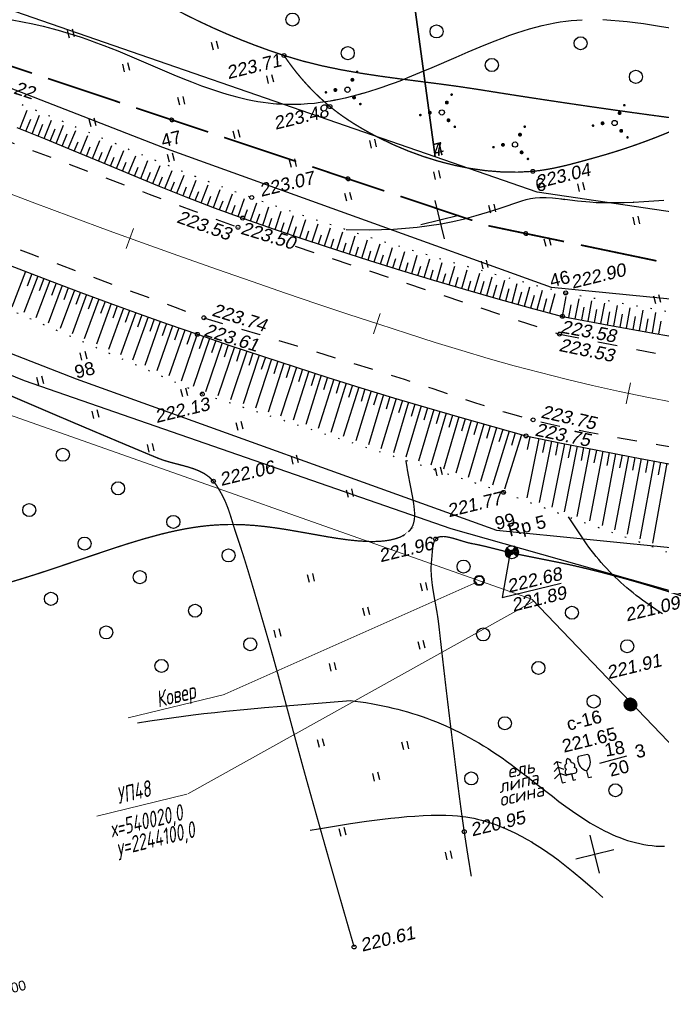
# Model space of a CAD drawing. Header units: millimetres. Extents: x -10 to 1169, y 1 to 1686.
# Tile 59 of 224: x 260 to 310, y 775 to 850. Entities that reach past the tile are written whole.
import ezdxf
from ezdxf.enums import TextEntityAlignment as Align
from ezdxf.lldxf.tags import DXFTag

# ---------------------------------------------------------------- set-up
doc = ezdxf.new("R2010")
doc.units = ezdxf.units.MM
for name, pattern in [('ADOT1', [1, 0, -1]), ('AHIDDEN1', [2, 0.5, -1.5]), ('AHIDDEN2', [3, 1.5, -1.5]), ('CONTI', [0]), ('PHANTOM2', [1.25, 0.625, -0.125, 0.125, -0.125, 0.125, -0.125])]:
    doc.linetypes.add(name, pattern=pattern)
for name, color, linetype in [('CONTURS', 7, 'Continuous'), ('COORDS', 7, 'Continuous'), ('GPR_PICK', 7, 'Continuous'), ('IZOLINES', 32, 'Continuous'), ('PDIGIT', 170, 'Continuous'), ('PICKETS', 7, 'Continuous'), ('ОБЪЕКТЫ_АВТОДОРОГ', 7, 'Continuous'), ('ПИКЕТЫ2', 4, 'Continuous'), ('УЧАСТКИ', 7, 'Continuous')]:
    doc.layers.add(name, color=color, linetype=linetype)
doc.layers.add('СВЯЗЬ', color=170, linetype='Связь', lineweight=30)
doc.styles.add('GPR', font='isocpeui.ttf', dxfattribs={"width": 0.8})
doc.styles.add('ITALICC', font='isocpeui.ttf', dxfattribs={"height": 2})
doc.styles.get("Standard").update_dxf_attribs({"font": 'arial.ttf'})
tags = doc.linetypes.add('газ', pattern='A,42.7,-5.08,["Г",Standard,S=2.54,R=0,X=-2.54,Y=-1.27],-3.81', length=51.59).pattern_tags.tags
tags[6] = DXFTag(74, 10)
doc.linetypes.add('Связь', pattern='A,12.5,[130,ltypeshp.shx,S=1,R=-30,X=0,Y=0.9],1,[130,ltypeshp.shx,S=1,R=-30,X=0,Y=0.9],1,[130,ltypeshp.shx,S=1,R=-30,X=0,Y=0.9],4.5', length=19)

# ---------------------------------------------------------------- blocks, each defined once
blk = doc.blocks.new('401')
at = {"layer": 'CONTURS'}
for p, q in [((0, 0), (0, 1.2)), ((0.8, 0), (0.8, 1.2))]:
    blk.add_line(p, q, dxfattribs=at)
blk = doc.blocks.new('372')
at = {"layer": 'CONTURS'}
blk.add_circle((0, 0), 1, dxfattribs=at)
blk = doc.blocks.new('390_2')
at = {"layer": 'CONTURS', "color": 7}
for p, q in [((0.7, 3.47), (-0.69, 3.47)), ((0, 1.06), (0, 0.03)), ((0.02, 0), (0.58, 0))]:
    blk.add_line(p, q, dxfattribs=at)
at = {"layer": 'CONTURS', "color": 7, "linetype": 'Continuous'}
for centre, radius, start, end in [((1.01, 2.72), 1.95, 167.2459, 239.376), ((-19.94, 7.46), 19.52, 347.2459, 347.6983), ((-0.65, 3.26), 0.22, 101.9408, 167.6983), ((-0.69, 3.45), 0.0195, 90, 101.9408), ((-1.01, 2.72), 1.95, 300.624, 12.7541), ((0.65, 3.26), 0.22, 12.3017, 76.9673), ((19.94, 7.46), 19.52, 192.3017, 192.7541)]:
    blk.add_arc(centre, radius, start, end, dxfattribs=at)
blk = doc.blocks.new('390_5')
at = {"layer": 'CONTURS', "color": 7}
for p, q in [((0, 3.4), (-0.57, 3.03)), ((0, 3.4), (0, 0.01)), ((0, 3.4), (0.58, 3.03)), ((-0.96, 0.88), (0, 1.51)), ((0, 2.48), (-0.76, 2)), ((0, 2.48), (0.77, 2)), ((0.97, 0.88), (0, 1.51)), ((0, 0), (0.53, 0))]:
    blk.add_line(p, q, dxfattribs=at)
blk = doc.blocks.new('390_1')
at = {"layer": 'CONTURS', "color": 7, "linetype": 'Continuous'}
for p, q in [((0, 1.03), (-0.66, 1.03)), ((-0.66, 1.03), (0.68, 1.03)), ((0, 1.04), (0, 0)), ((0, 0.14), (0, 0.05)), ((0, 0), (0.46, 0))]:
    blk.add_line(p, q, dxfattribs=at)
for centre, radius, start, end in [((0.37, 2.82), 0.744, 122.6629, 191.2648), ((-0.45, 2.73), 0.84, 356.2843, 58.6387), ((-0.43, 1.43), 0.462, 108.4074, 238.247), ((-0.31, 2.23), 0.441, 96.8197, 232.0945), ((0.31, 2.19), 0.488, 314.0906, 80.0532), ((0.47, 1.42), 0.461, 298.1545, 66.8696)]:
    blk.add_arc(centre, radius, start, end, dxfattribs=at)
blk = doc.blocks.new('395_2')
at = {"layer": 'CONTURS', "color": 7, "linetype": 'Continuous'}
for points, const_width in [([(0.95, 1.3, 1), (1.25, 1.3, 1)], 0.3), ([(2, 2.3, 1), (2.2, 2.3, 1)], 0.2), ([(-3.4, 0.4, 1), (-3.2, 0.4, 1)], 0.2), ([(-1.95, 0.4, 1), (-1.65, 0.4, 1)], 0.3), ([(0.55, -1.4, 1), (0.85, -1.4, 1)], 0.3), ([(1.3, -2.6, 1), (1.5, -2.6, 1)], 0.2)]:
    blk.add_lwpolyline(points, format="xyb", close=True, dxfattribs=dict(at, const_width=const_width))
blk.add_circle((0, 0), 0.4, dxfattribs=at)
blk = doc.blocks.new('11')
at = {"layer": 'CONTURS', "color": 7, "linetype": 'Continuous'}
for p, q in [((-0.62, 0.73), (0.66, -0.75)), ((-0.6, -0.73), (0.64, 0.78))]:
    blk.add_line(p, q, dxfattribs=at)
blk.add_circle((0.02, 0), 1, dxfattribs=at)
for points in [[(-0.98, -0.04), (-0.02, -0.06), (-0.02, 0), (-0.64, 0.75)], [(-0.02, 0), (-0.64, 0.75), (-0.98, -0.01), (-0.07, 0.03)], [(-0.98, -0.01), (-0.07, 0.03), (-0.64, 0.7), (-0.84, 0.48)], [(-0.64, 0.7), (-0.84, 0.48), (-0.95, 0.21), (-0.97, 0.03)], [(-0.95, 0.21), (-0.97, 0.03), (-0.82, 0.4), (-0.87, 0.43)], [(-0.95, 0.07), (-0.97, -0.12), (-0.77, -0.07), (-0.82, 0.12)], [(-0.95, -0.12), (-0.75, -0.54), (-0.95, 0.07), (-0.97, -0.12)], [(-0.82, -0.03), (-0.86, -0.03), (-0.93, 0.15), (-0.78, 0.58)], [(-0.93, 0.15), (-0.78, 0.58), (-0.05, 0.03), (0.05, 0)], [(-0.91, 0.31), (-0.93, 0.25), (-0.91, 0.07), (-0.84, 0.46)], [(-0.82, 0.4), (-0.87, 0.43), (-0.91, 0.31), (-0.93, 0.25)], [(-0.91, 0.07), (-0.84, 0.46), (-0.75, 0.31), (-0.84, 0.19)], [(-0.77, -0.07), (-0.82, 0.12), (-0.82, -0.03), (-0.86, -0.03)], [(-0.75, 0.31), (-0.84, 0.19), (-0.8, 0.43), (-0.82, 0.4)], [(-0.8, 0.43), (-0.82, 0.4), (-0.62, 0.7), (-0.15, 0.07)], [(-0.71, 0.64), (-0.73, 0.63), (-0.73, 0.6), (-0.75, 0.58)], [(-0.67, 0.69), (-0.69, 0.69), (-0.71, 0.64), (-0.73, 0.63)], [(-0.62, 0.7), (-0.15, 0.07), (-0.67, 0.69), (-0.69, 0.69)], [(-0.05, 0.03), (0.05, 0), (0.66, -0.73), (0.66, 0.76)], [(0.71, -0.63), (0.04, 0), (0.62, 0.75), (0.02, 0.04)], [(0.62, 0.75), (0.02, 0.04), (0.67, -0.73), (0.78, -0.57)], [(0.66, -0.73), (0.66, 0.76), (1, 0.19), (0.97, -0.3)], [(0.82, -0.54), (0.67, -0.67), (0.89, -0.16), (0.69, 0.7)], [(0.91, 0.34), (0.97, 0.31), (0.69, 0.72), (0.98, -0.22)], [(0.69, 0.72), (0.98, -0.22), (1.02, -0.01), (1, 0.03)], [(0.89, -0.16), (0.69, 0.7), (0.97, 0.19), (1, 0.21)], [(1, 0.19), (0.97, -0.3), (0.69, -0.67), (0.89, -0.12)], [(0.98, 0.15), (0.97, 0.1), (0.84, 0.6), (0.75, 0.66)], [(0.84, 0.6), (0.75, 0.66), (0.91, 0.34), (0.97, 0.31)], [(1.02, -0.01), (1, 0.03), (0.98, -0.1), (0.84, -0.4)], [(0.97, 0.19), (1, 0.21), (0.98, 0.15), (0.97, 0.1)], [(-0.64, -0.73), (-0.02, 0), (-0.98, -0.04), (-0.02, -0.06)], [(-0.98, -0.15), (-0.93, -0.31), (-0.95, -0.12), (-0.75, -0.54)], [(-0.66, -0.72), (-0.8, -0.55), (-0.98, -0.15), (-0.93, -0.31)], [(0.78, -0.6), (0.77, -0.61), (0.71, -0.63), (0.04, 0)], [(0.95, -0.36), (0.84, -0.48), (0.82, -0.54), (0.67, -0.67)], [(0.67, -0.73), (0.78, -0.57), (0.82, -0.57), (0.84, -0.48)], [(0.69, -0.67), (0.89, -0.12), (0.95, -0.36), (0.84, -0.48)], [(0.95, -0.31), (0.91, -0.33), (0.73, -0.63), (0.77, -0.58)], [(0.73, -0.63), (0.77, -0.58), (0.78, -0.6), (0.77, -0.61)], [(0.82, -0.57), (0.84, -0.48), (0.97, -0.25), (0.95, -0.3)], [(0.98, -0.1), (0.84, -0.4), (0.87, -0.42), (0.89, -0.42)], [(0.87, -0.42), (0.89, -0.42), (0.91, -0.37), (0.95, -0.34)], [(0.91, -0.37), (0.95, -0.34), (0.95, -0.31), (0.91, -0.33)]]:
    blk.add_solid(points, dxfattribs=at)
blk = doc.blocks.new('133')
at = {"layer": 'CONTURS', "color": 7, "linetype": 'Continuous', "const_width": 0.2}
for points in [[(-11, 0), (-2, 0)], [(0, 0), (9, 0)]]:
    blk.add_lwpolyline(points, dxfattribs=at)
at = {"layer": 'CONTURS', "color": 7, "linetype": 'Continuous', "const_width": 0.5}
blk.add_lwpolyline([(-6.79, 0, 1), (-6.29, 0, 1)], format="xyb", close=True, dxfattribs=at)
blk = doc.blocks.new('пкк')
at = {"layer": 'ОБЪЕКТЫ_АВТОДОРОГ', "lineweight": 15, "ltscale": 200}
blk.add_line((-0.011, -0.822), (-0.008, 0.805), dxfattribs=at)

msp = doc.modelspace()

# ---------------------------------------------------------------- hatches: boundary and pattern name
at = {"layer": 'ПИКЕТЫ2'}
h = msp.add_hatch(dxfattribs=at)
h.set_pattern_fill('ANSI31', color=0, scale=0.01, angle=13.7331178, style=0)
h.set_pattern_definition([(58.7331178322, (-2048892.992187, -1063105.357965), (-0.02713859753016, 0.01647904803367), [])])
h.paths.add_polyline_path([(307.66349, 797.96576, 1), (306.69207, 797.72836, 1)])

# ---------------------------------------------------------------- linework, layer by layer
at = {"linetype": 'Continuous', "lineweight": 40}
msp.add_circle((295.58927, 807.34248), 0.36213, dxfattribs=at)
at = {"layer": 'CONTURS', "lineweight": -2}
for p, q in [((260.41848, 841.92143), (260.98295, 843.34915)), ((261.34646, 841.54881), (261.9127, 842.96523)), ((260.88247, 841.73512), (261.2519, 842.66438)), ((261.81046, 841.3625), (262.18308, 842.29049)), ((262.27445, 841.1762), (262.84137, 842.58176)), ((263.19953, 840.79642), (263.76939, 842.19357)), ((262.73699, 840.98631), (263.11285, 841.91299)), ((263.66193, 840.60621), (264.04072, 841.53169)), ((264.12434, 840.41599), (264.69492, 841.80525)), ((265.04823, 840.03334), (265.6197, 841.41625)), ((264.58628, 840.22466), (264.8718, 840.91771)), ((265.97148, 839.64913), (266.54243, 841.02712)), ((266.89475, 839.26498), (267.46423, 840.63878)), ((265.50985, 839.84123), (265.79546, 840.53146)), ((266.43311, 839.45705), (266.71822, 840.145)), ((267.81809, 838.881), (268.38587, 840.25229)), ((268.74143, 838.49702), (269.30647, 839.86623)), ((267.35642, 839.07299), (267.64073, 839.75926)), ((268.27976, 838.68901), (268.56297, 839.37413)), ((269.6664, 838.11698), (270.22711, 839.48557)), ((270.59149, 837.73724), (271.14761, 839.10586)), ((269.20391, 838.307), (269.48535, 838.99145)), ((270.12895, 837.92711), (270.40815, 838.61141)), ((271.51861, 837.36247), (272.06758, 838.73183)), ((272.44706, 836.99101), (272.98973, 838.36186)), ((271.05505, 837.54985), (271.33132, 838.23435)), ((271.98284, 837.17674), (272.25575, 837.86179)), ((273.37685, 836.62293), (273.9103, 837.99519)), ((274.31016, 836.26384), (274.83722, 837.63779)), ((272.91196, 836.80697), (273.18099, 837.49275)), ((273.8435, 836.44338), (274.10863, 837.12994)), ((275.24346, 835.90475), (275.76346, 837.28066)), ((276.18263, 835.56131), (276.69075, 836.9387)), ((274.77681, 836.08429), (275.03858, 836.77176)), ((275.71305, 835.73303), (275.97008, 836.42135)), ((276.65238, 835.39003), (276.90427, 836.07926)), ((277.12213, 835.21875), (277.62155, 836.59828)), ((278.06465, 834.88461), (278.55321, 836.26521)), ((277.59339, 835.05168), (277.84038, 835.74171)), ((278.53682, 834.72011), (278.77937, 835.4108)), ((279.00898, 834.55561), (279.49063, 835.93774)), ((279.95349, 834.2271), (280.42811, 835.61026)), ((279.48124, 834.39136), (279.7203, 835.08268)), ((280.42699, 834.06651), (280.66325, 834.75838)), ((280.9005, 833.90591), (281.37091, 835.29023)), ((281.84752, 833.58472), (282.31421, 834.97034)), ((282.79586, 833.26747), (283.25734, 834.65476)), ((281.37401, 833.74532), (281.60828, 834.4378)), ((282.32169, 833.4261), (282.55373, 834.11932)), ((283.27067, 833.11079), (283.5006, 833.80494)), ((283.74549, 832.95411), (284.20373, 834.34341)), ((284.69512, 832.64075), (285.15003, 834.0321)), ((284.22031, 832.79743), (284.44859, 833.49259)), ((285.17115, 832.48777), (285.39733, 833.18425)), ((285.64717, 832.33478), (286.09701, 833.72935)), ((286.59935, 832.02927), (287.0453, 833.42694)), ((287.5525, 831.72676), (287.99353, 833.12829)), ((286.12326, 832.18203), (286.34721, 832.88009)), ((287.07593, 831.87802), (287.29767, 832.57782)), ((288.50718, 831.42911), (288.94525, 832.83431)), ((289.46185, 831.13146), (289.89696, 832.54033)), ((288.02984, 831.57794), (288.24962, 832.27962)), ((288.98451, 831.28029), (289.20281, 831.98381)), ((289.94019, 830.98588), (290.15661, 831.69164)), ((290.41852, 830.84029), (290.8491, 832.25446)), ((291.37562, 830.55052), (291.80268, 831.96939)), ((292.33333, 830.2628), (292.756, 831.68761)), ((260.85313, 830.99609), (259.80621, 828.25686)), ((261.32031, 830.81794), (260.9641, 829.88353)), ((290.89707, 830.6954), (291.11148, 831.40366)), ((291.85448, 830.40666), (292.06691, 831.11758)), ((292.81306, 830.12186), (293.02375, 830.83559)), ((293.29278, 829.98092), (293.71289, 831.41101)), ((294.25224, 829.69905), (294.66976, 831.13442)), ((295.21329, 829.42268), (295.62675, 830.86544)), ((261.7875, 830.63979), (260.72816, 827.85386)), ((262.72187, 830.28349), (261.65056, 827.45067)), ((262.25468, 830.46164), (261.90012, 829.52661)), ((263.18976, 830.10719), (262.83707, 829.17145)), ((293.77251, 829.83999), (293.98192, 830.55635)), ((294.73276, 829.56087), (294.94051, 830.2804)), ((295.69416, 829.2857), (295.96812, 830.24744)), ((296.17503, 829.14871), (296.58534, 830.59776)), ((297.13706, 828.87579), (297.54347, 830.33285)), ((298.10102, 828.60974), (298.50532, 830.07366)), ((263.65765, 829.93089), (262.57424, 827.04691)), ((264.5937, 829.57903), (263.49803, 826.6431)), ((264.12567, 829.75496), (263.77503, 828.81845)), ((265.06215, 829.40425), (264.71369, 828.46693)), ((296.65604, 829.01225), (296.9266, 829.97496)), ((297.61904, 828.74277), (297.88648, 829.70634)), ((298.583, 828.47672), (298.84803, 829.44096)), ((299.06498, 828.34369), (299.46729, 829.81443)), ((300.03017, 828.08214), (300.42936, 829.5622)), ((300.99628, 827.82401), (301.39375, 829.31167)), ((265.53061, 829.22948), (264.42298, 826.23878)), ((266.46851, 828.88257), (265.34775, 825.83454)), ((265.99956, 829.05602), (265.65337, 828.11786)), ((267.40662, 828.53621), (266.27348, 825.42987)), ((266.93756, 828.70939), (266.59367, 827.77038)), ((299.54758, 828.21292), (299.8097, 829.17795)), ((300.51323, 827.95307), (300.77249, 828.91888)), ((301.96218, 827.56594), (302.24973, 829.09667)), ((302.94499, 827.38132), (303.23265, 828.9185)), ((303.9278, 827.1967), (304.21556, 828.74033)), ((304.91061, 827.01208), (305.19741, 828.56235)), ((268.34653, 828.1948), (267.19854, 825.0255)), ((267.87657, 828.36551), (267.53495, 827.42567)), ((269.28645, 827.8534), (268.12407, 824.62091)), ((268.81649, 828.0241), (268.47703, 827.08348)), ((302.45359, 827.47363), (302.63787, 828.45651)), ((303.4364, 827.28901), (303.62, 828.27201)), ((304.41921, 827.10439), (304.60179, 828.08758)), ((305.40229, 826.92123), (305.58285, 827.9048)), ((305.89397, 826.83039), (306.17711, 828.38476)), ((306.87817, 826.65335), (307.15852, 828.20687)), ((307.86238, 826.47631), (308.14037, 828.02889)), ((308.84658, 826.29927), (309.12159, 827.85103)), ((270.22796, 827.51641), (269.05132, 824.21557)), ((269.7572, 827.6849), (269.42014, 826.74342)), ((271.17004, 827.18104), (269.97836, 823.81033)), ((270.699, 827.34873), (270.36447, 826.40634)), ((271.64151, 827.01456), (271.30955, 826.07127)), ((306.38607, 826.74187), (306.56447, 827.72583)), ((307.37027, 826.56483), (307.54719, 827.54906)), ((308.35448, 826.38779), (308.52986, 827.3723)), ((309.3392, 826.21371), (309.51221, 827.19863)), ((272.11298, 826.84807), (270.90661, 823.40454)), ((273.05739, 826.51929), (271.83379, 822.99923)), ((272.58518, 826.68368), (272.25571, 825.73952)), ((273.52959, 826.3549), (273.2024, 825.40994)), ((274.00179, 826.19051), (272.76126, 822.5938)), ((274.94842, 825.86817), (273.69043, 822.18761)), ((274.47511, 826.02934), (274.15038, 825.08354)), ((275.89505, 825.54586), (274.62416, 821.79704)), ((275.42173, 825.70702), (275.0995, 824.76035)), ((276.84242, 825.22572), (275.58502, 821.48379)), ((276.36874, 825.38579), (276.04894, 824.4383)), ((277.79107, 824.90938), (276.54438, 821.17103)), ((277.31674, 825.06755), (276.9993, 824.11927)), ((278.26539, 824.75121), (277.95012, 823.80221)), ((278.73971, 824.59304), (277.50377, 820.85825)), ((279.68981, 824.28109), (278.46458, 820.54501)), ((279.21476, 824.43707), (278.90187, 823.48728)), ((280.16512, 824.12592), (279.85468, 823.17533)), ((280.64044, 823.97075), (279.42456, 820.23204)), ((281.59126, 823.661), (280.38524, 819.91884)), ((281.11585, 823.81587), (280.80784, 822.86449)), ((282.54382, 823.35666), (281.34434, 819.60615)), ((282.06754, 823.50883), (281.76186, 822.5567)), ((283.49638, 823.05232), (282.30326, 819.29352)), ((283.0201, 823.20449), (282.71652, 822.25169)), ((284.44984, 822.75079), (283.26337, 818.9805)), ((283.97311, 822.90156), (283.67175, 821.94805)), ((284.92707, 822.60163), (284.62792, 821.64742)), ((285.4043, 822.45247), (284.22225, 818.66788)), ((286.35877, 822.15414), (285.18127, 818.35521)), ((285.88154, 822.3033), (285.58444, 821.34846)), ((287.31479, 821.86083), (286.14178, 818.04206)), ((286.83678, 822.00749), (286.54194, 821.05194)), ((288.27111, 821.56854), (287.10141, 817.72919)), ((287.79295, 821.71469), (287.50042, 820.75843)), ((289.22781, 821.27744), (288.06162, 817.41613)), ((288.74946, 821.42299), (288.45919, 820.46604)), ((290.18596, 820.99117), (289.01993, 817.10369)), ((289.70688, 821.13431), (289.41868, 820.17674)), ((291.14411, 820.70491), (289.97755, 816.79147)), ((290.66503, 820.84804), (290.37855, 819.88996)), ((292.10327, 820.42205), (290.93558, 816.47913)), ((291.62369, 820.56348), (291.33888, 819.6049)), ((292.58324, 820.28194), (292.29982, 819.32295)), ((293.06321, 820.14184), (291.89107, 816.16761)), ((294.02314, 819.86162), (292.84474, 815.85669)), ((293.54317, 820.00173), (293.2606, 819.04248)), ((294.9847, 819.58701), (293.79699, 815.54624)), ((294.50392, 819.72431), (294.22178, 818.76494)), ((295.94638, 819.31284), (294.74379, 815.23757)), ((295.46554, 819.44993), (295.18302, 818.49067)), ((296.90857, 819.04044), (295.68438, 814.93094)), ((296.42747, 819.17664), (296.14321, 818.2179)), ((297.87195, 818.77233), (296.61265, 814.62834)), ((297.39026, 818.90639), (297.10212, 817.9488)), ((298.83534, 818.50422), (297.52468, 814.33104)), ((298.35365, 818.63828), (298.05843, 817.68285)), ((300.14721, 818.21144), (299.22996, 813.67493)), ((299.46167, 818.3483), (299.26242, 817.36835)), ((301.12693, 818.01109), (300.18726, 813.31366)), ((300.63707, 818.11126), (300.43992, 817.13089)), ((302.10693, 817.81209), (301.14531, 812.95603)), ((301.61693, 817.91159), (301.42174, 816.93082)), ((303.08796, 817.6182), (302.10383, 812.60216)), ((302.59744, 817.71514), (302.40407, 816.73402)), ((304.06898, 817.42431), (303.06421, 812.25151)), ((303.57847, 817.52125), (303.38688, 816.53978)), ((305.05054, 817.23314), (304.02806, 811.90351)), ((304.55976, 817.32872), (304.37023, 816.34685)), ((306.03282, 817.04572), (304.99178, 811.55948)), ((305.54168, 817.13943), (305.35427, 816.15714)), ((307.0151, 816.8583), (305.95711, 811.21879)), ((306.52396, 816.95201), (306.33856, 815.96935)), ((307.99815, 816.67497), (306.92598, 810.88077)), ((307.50662, 816.76664), (307.32347, 815.78355)), ((308.98164, 816.49404), (307.89384, 810.54272)), ((308.4899, 816.58451), (308.30903, 815.601)), ((309.96514, 816.31311), (308.86083, 810.19333)), ((309.47339, 816.40358), (309.29471, 815.41967))]:
    msp.add_line(p, q, dxfattribs=at)
at = {"layer": 'CONTURS', "color": 1, "linetype": 'газ', "lineweight": 15}
for p, q in [((251.41327, 822.92987), (299.66521, 805.88132)), ((299.65409, 805.88843), (314.56534, 790.28247))]:
    msp.add_line(p, q, dxfattribs=at)
at = {"layer": 'CONTURS', "color": 0, "linetype": 'CONTI', "lineweight": 15}
for p, q in [((276.10228, 798.64126), (295.41347, 807.2034)), ((273.28784, 791.00829), (299.72204, 805.73493)), ((268.71073, 796.81282), (276.07661, 798.61294)), ((266.30491, 789.29025), (273.20806, 790.97729))]:
    msp.add_line(p, q, dxfattribs=at)
at = {"layer": 'CONTURS', "linetype": 'AHIDDEN1', "const_width": 0.1, "flags": 128}
for points in [[(269.97329, 852.37812), (271.00571, 851.78333), (272.04575, 851.21319), (273.0934, 850.66768), (274.14865, 850.14681), (275.21152, 849.65059), (276.282, 849.179), (277.36009, 848.73205), (278.44579, 848.30975), (279.5391, 847.91208), (280.64002, 847.53906), (282.07575, 847.11115), (283.53252, 846.74998), (285.00673, 846.44448), (286.49479, 846.18361), (287.99309, 845.95631), (289.49805, 845.75154), (291.00606, 845.55823), (292.51352, 845.36534), (294.01685, 845.16181), (295.51244, 844.93659), (297.16407, 844.67351), (298.81651, 844.41546), (300.46976, 844.16244), (302.12381, 843.91446), (303.77866, 843.6715), (305.43432, 843.43358), (307.09079, 843.20069), (308.74806, 842.97283), (310.40613, 842.75), (312.06502, 842.53221)], [(312.06502, 842.53221), (311.3298, 842.19458), (310.59074, 841.86998), (309.84784, 841.55841), (309.10111, 841.25987), (308.35053, 840.97436), (307.59612, 840.70188), (306.83787, 840.44243), (306.07578, 840.19601), (305.30985, 839.96261), (304.54008, 839.74225), (304.06139, 839.60912), (303.58021, 839.47576), (303.097, 839.3444), (302.61217, 839.21728), (302.12615, 839.09664), (301.6394, 838.98471), (301.15232, 838.88372), (300.66536, 838.79591), (300.17895, 838.72352), (299.69352, 838.66877), (298.51044, 838.60309), (297.31078, 838.62134), (296.10156, 838.71873), (294.88983, 838.89044), (293.68264, 839.13167), (292.48701, 839.43761), (291.31, 839.80346), (290.15864, 840.22442), (289.03997, 840.69566), (287.96104, 841.21239), (287.56448, 841.41789), (287.16841, 841.63095), (286.77404, 841.85175), (286.38254, 842.08047), (285.99512, 842.31729), (285.61297, 842.56238), (285.23728, 842.81594), (284.86924, 843.07813), (284.51004, 843.34913), (284.16089, 843.62914), (283.76424, 843.96745), (283.37749, 844.31746), (283.00065, 844.67919), (282.63371, 845.05262), (282.27667, 845.43776), (281.92953, 845.8346), (281.5923, 846.24316), (281.26497, 846.66342), (280.94754, 847.09538), (280.64002, 847.53906)], [(286.01129, 779.27981), (285.63827, 780.56819), (285.2665, 781.85693), (284.896, 783.14602), (284.52677, 784.43546), (284.1588, 785.72526), (283.7921, 787.01541), (283.42666, 788.30592), (283.06248, 789.59678), (282.69957, 790.88799), (282.33793, 792.17956), (282.01673, 793.33941), (281.70001, 794.50053), (281.38628, 795.66251), (281.07406, 796.82491), (280.76188, 797.98732), (280.44824, 799.1493), (280.13167, 800.31042), (279.81068, 801.47028), (279.4838, 802.62842), (279.14953, 803.78444), (278.94323, 804.49157), (278.73792, 805.19913), (278.53255, 805.90676), (278.32605, 806.61408), (278.11739, 807.32074), (277.9055, 808.02635), (277.68933, 808.73055), (277.46784, 809.43298), (277.23997, 810.13326), (277.00466, 810.83102), (276.90221, 811.14003), (276.8045, 811.45162), (276.70909, 811.76454), (276.61352, 812.07756), (276.51535, 812.38943), (276.41213, 812.6989), (276.30142, 813.00473), (276.18076, 813.30568), (276.04772, 813.60051), (275.89984, 813.88798), (275.83962, 813.99712), (275.77857, 814.10686), (275.71646, 814.21666), (275.65309, 814.32598), (275.58822, 814.43428), (275.52166, 814.54104), (275.45317, 814.6457), (275.38255, 814.74774), (275.30959, 814.84662), (275.23405, 814.9418), (274.92196, 815.25517), (274.56162, 815.51123), (274.16154, 815.72013), (273.73027, 815.892), (273.27633, 816.037), (272.80824, 816.16528), (272.33454, 816.28696), (271.86376, 816.4122), (271.40443, 816.55114), (270.96507, 816.71393), (269.71391, 817.23732), (268.46341, 817.76233), (267.21358, 818.28892), (265.96439, 818.81704), (264.71582, 819.34665), (263.46787, 819.8777), (262.22051, 820.41014), (260.97373, 820.94392), (259.72752, 821.47901), (258.48186, 822.01534), (257.45505, 822.4586), (256.42863, 822.90278), (255.40262, 823.34789), (254.377, 823.79392), (253.35178, 824.24088), (252.32696, 824.68877), (251.30254, 825.13758), (250.27852, 825.58732), (249.2549, 826.03798), (248.23167, 826.48957)], [(311.41412, 806.05487), (310.62533, 806.31424), (309.83481, 806.56661), (309.04257, 806.81198), (308.24859, 807.05036), (307.45289, 807.28173), (306.65545, 807.50611), (305.85629, 807.72348), (305.0554, 807.93386), (304.25277, 808.13724), (303.44842, 808.33363), (302.90812, 808.45911), (302.36625, 808.57811), (301.82315, 808.69207), (301.27916, 808.8024), (300.73462, 808.91055), (300.18987, 809.01794), (299.64526, 809.12602), (299.10113, 809.23621), (298.55781, 809.34995), (298.01565, 809.46867), (297.71834, 809.53753), (297.42164, 809.60952), (297.12532, 809.68353), (296.82918, 809.75841), (296.53301, 809.83303), (296.2366, 809.90625), (295.93975, 809.97693), (295.64224, 810.04394), (295.34386, 810.10615), (295.0444, 810.16241), (294.75355, 810.22668), (294.44151, 810.31422), (294.11715, 810.41385), (293.78934, 810.5144), (293.46693, 810.60468), (293.15879, 810.67352), (292.8738, 810.70973), (292.62081, 810.70214), (292.40869, 810.63957), (292.24631, 810.51083), (292.17912, 810.40726), (292.1256, 810.28278), (292.0837, 810.14105), (292.05143, 809.98575), (292.02676, 809.82056), (292.00768, 809.64914), (291.99217, 809.47519), (291.97822, 809.30236), (291.9638, 809.13434), (291.94691, 808.9748), (291.90825, 808.48036), (291.90822, 807.98424), (291.94005, 807.48676), (291.99698, 806.98822), (292.07226, 806.48891), (292.15913, 805.98913), (292.25082, 805.48919), (292.34058, 804.98938), (292.42164, 804.49002), (292.48725, 803.99138), (292.58538, 803.11615), (292.68435, 802.241), (292.78422, 801.36594), (292.88505, 800.49099), (292.9869, 799.61616), (293.08985, 798.74146), (293.19394, 797.8669), (293.29925, 796.99249), (293.40584, 796.11825), (293.51377, 795.24417), (293.60204, 794.53033), (293.68981, 793.81638), (293.77764, 793.10242), (293.86607, 792.38853), (293.95568, 791.67479), (294.047, 790.9613), (294.14061, 790.24813), (294.23705, 789.53537), (294.33688, 788.8231), (294.44065, 788.11141), (294.49191, 787.76933), (294.54377, 787.42733), (294.59626, 787.08543), (294.64935, 786.74361), (294.70305, 786.40188), (294.75737, 786.06024), (294.81231, 785.71869), (294.86785, 785.37722), (294.92401, 785.03584), (294.98078, 784.69456)]]:
    msp.add_lwpolyline(points, dxfattribs=at)
at = {"layer": 'CONTURS', "linetype": 'ADOT1', "flags": 128}
for points in [[(243.03826, 850.25094), (244.40594, 849.77522), (245.77221, 849.29579), (247.13706, 848.81265), (248.5005, 848.32581), (249.86252, 847.83526), (251.22313, 847.34101), (252.58232, 846.84305), (253.94009, 846.34138), (255.29645, 845.83601), (256.65139, 845.32693), (258.81507, 844.49087), (260.96803, 843.62575), (263.1133, 842.73994), (265.25393, 841.84182), (267.39294, 840.93977), (269.53339, 840.04216), (271.67829, 839.15739), (273.8307, 838.29382), (275.99366, 837.45984), (278.17019, 836.66382), (280.53989, 835.83603), (282.9172, 835.02983), (285.30213, 834.24524), (287.69467, 833.48225), (290.09483, 832.74087), (292.50261, 832.02108), (294.91799, 831.3229), (297.34099, 830.64632), (299.77161, 829.99134), (302.20984, 829.35797)], [(302.20984, 829.35797), (320.33389, 826.07269), (323.51336, 825.69996)], [(297.44977, 814.09252), (298.45118, 813.70727), (299.45392, 813.32585), (300.45797, 812.94827), (301.46335, 812.57451), (302.47004, 812.20458), (303.47806, 811.83848), (304.4874, 811.47622), (305.49806, 811.11778), (306.51004, 810.76318), (307.52334, 810.41241), (308.45781, 810.08055), (309.39088, 809.73388), (310.32363, 809.38014), (311.25715, 809.02709), (312.19251, 808.68246), (312.39707, 808.61084)]]:
    msp.add_lwpolyline(points, dxfattribs=at)
at = {"layer": 'CONTURS', "linetype": 'AHIDDEN2', "flags": 128}
for points in [[(247.34322, 845.55341), (249.93934, 844.57261), (253.33403, 843.29244), (256.72949, 842.0143), (260.12571, 840.73818), (263.52271, 839.4641), (266.92047, 838.19205), (270.319, 836.92202), (273.71831, 835.65403), (277.11838, 834.38806)], [(243.61156, 839.05074), (246.17929, 838.05556), (249.3104, 836.85151), (252.44554, 835.65805), (254.64716, 834.82628), (256.84975, 833.99708), (259.05331, 833.17043), (261.25784, 832.34634), (263.46335, 831.52482), (265.66982, 830.70585), (267.87727, 829.88944), (270.0857, 829.07559), (272.29509, 828.2643), (274.50546, 827.45557)], [(274.50546, 827.45557), (275.93241, 827.02633), (277.35893, 826.59566), (278.78499, 826.16355), (280.21061, 825.73), (281.63579, 825.29503), (283.06052, 824.85861), (284.4848, 824.42077), (285.90864, 823.98149), (287.33204, 823.54077), (288.75498, 823.09862), (289.85079, 822.75098), (290.94409, 822.39373), (292.03584, 822.03063), (293.12701, 821.66543), (294.21855, 821.30188), (295.31143, 820.94372), (296.40661, 820.5947), (297.50505, 820.25858), (298.60772, 819.9391), (299.71557, 819.64001), (301.08365, 819.30421), (302.45948, 818.9993), (303.84163, 818.71957), (305.22868, 818.45929), (306.61923, 818.21275), (308.01184, 817.97424), (309.4051, 817.73803), (310.7976, 817.49841), (312.1879, 817.24966), (313.5746, 816.98607), (314.84429, 816.72701), (316.11196, 816.45443), (317.37836, 816.17359), (318.64426, 815.88973), (319.26509, 815.75164)]]:
    msp.add_lwpolyline(points, dxfattribs=at)
at = {"layer": 'CONTURS', "linetype": 'Continuous', "flags": 128}
for points in [[(260.19172, 842.01248), (262.35205, 841.14504), (264.50567, 840.25913), (266.65598, 839.36427), (268.80639, 838.47), (270.96031, 837.58584), (273.12115, 836.72131), (275.2923, 835.88595), (277.47717, 835.08929), (279.89418, 834.24722), (282.31819, 833.42509), (284.7492, 832.6229), (287.1872, 831.84066), (289.63221, 831.07835), (292.08421, 830.33599), (294.54321, 829.61357), (297.0092, 828.91108), (299.48219, 828.22854), (301.96218, 827.56594)], [(258.45245, 831.92211), (260.6621, 831.06893), (262.87525, 830.225), (265.09224, 829.39162), (267.31336, 828.57008), (269.53893, 827.76169), (271.76928, 826.96773), (274.00471, 826.1895), (276.49677, 825.34098), (278.99422, 824.50818), (281.49704, 823.6911), (284.00525, 822.88975), (286.51884, 822.10411), (289.0378, 821.3342), (291.56215, 820.58002), (294.09188, 819.84155), (296.62699, 819.11881), (299.16748, 818.41179)], [(301.96218, 827.56594), (305.51242, 826.89902), (309.06598, 826.25981), (312.62284, 825.6483), (316.18302, 825.06451), (319.74651, 824.50841), (323.31331, 823.98003), (326.88343, 823.47936), (330.45686, 823.00639), (334.0336, 822.56113), (337.61365, 822.14358), (339.94615, 821.88663), (342.28005, 821.64143), (344.61536, 821.40797), (346.95207, 821.18625), (349.29018, 820.97628), (351.6297, 820.77805), (353.97062, 820.59156), (356.31294, 820.41682), (358.65667, 820.25382), (361.00181, 820.10257)], [(299.16748, 818.41179), (301.90148, 817.8527), (304.6382, 817.31181), (307.37766, 816.78913), (310.11985, 816.28465), (312.86477, 815.79837), (315.61243, 815.3303), (318.36282, 814.88044), (321.11595, 814.44877), (323.87181, 814.03531), (326.6304, 813.64006), (327.71452, 813.48887), (328.79906, 813.33902), (329.88402, 813.19115), (330.96941, 813.04588), (332.05522, 812.90383), (333.14144, 812.76563), (334.22809, 812.63191), (335.31516, 812.50331), (336.40265, 812.38043), (337.4665, 812.26649)]]:
    msp.add_lwpolyline(points, dxfattribs=at)
at = {"layer": 'CONTURS', "linetype": 'ADOT1'}
msp.add_lwpolyline([(297.44977, 814.09252), (274.38529, 821.61199), (250.86537, 831.89226), (236.29485, 837.30496)], dxfattribs=at)
at = {"layer": 'CONTURS', "linetype": 'AHIDDEN2'}
for points in [[(277.11838, 834.38806), (277.14283, 834.37994)], [(281.49009, 832.93509), (301.74106, 826.20453), (319.91001, 822.59373), (337.5271, 820.7749)]]:
    msp.add_lwpolyline(points, dxfattribs=at)
at = {"layer": 'CONTURS'}
for points in [[(297.86986, 809.07339), (297.35258, 806.04059), (301.87142, 807.14493)], [(304.83132, 793.36406), (306.90161, 793.91691)]]:
    msp.add_lwpolyline(points, dxfattribs=at)
at = {"layer": 'COORDS', "lineweight": -2}
for p, q in [((292.92097, 833.50845), (292.20877, 836.42268)), ((291.10775, 834.60947), (294.02198, 835.32166)), ((304.79095, 784.93784), (304.07875, 787.85208)), ((302.97773, 786.03886), (305.89197, 786.75106))]:
    msp.add_line(p, q, dxfattribs=at)
at = {"layer": 'IZOLINES'}
for points in [[(259.82587, 850.27476), (260.61882, 850.12273), (261.40871, 849.95603), (262.19487, 849.77319), (262.97674, 849.57332), (263.53922, 849.41797), (264.08491, 849.25785), (264.08043, 849.25907), (264.63687, 849.08645), (265.19048, 848.90513), (265.74128, 848.7156), (266.28933, 848.51834), (266.8347, 848.31392), (267.37756, 848.10301), (267.91814, 847.88636), (268.99359, 847.43934), (270.06404, 846.98055), (272.20457, 846.06227), (272.88637, 845.78036), (273.55897, 845.51173), (273.55431, 845.51294), (274.31774, 845.22298), (274.70155, 845.08371), (275.08696, 844.94899), (275.47405, 844.81926), (275.8629, 844.69499), (276.25355, 844.57665), (276.64603, 844.46472), (277.04038, 844.35971), (277.43657, 844.26214), (277.83457, 844.17253), (278.23431, 844.09142), (278.6357, 844.01932), (279.03859, 843.95676), (279.42068, 843.9068), (279.80521, 843.86599), (279.80583, 843.86593), (279.80568, 843.86527), (280.06957, 843.84353), (280.33373, 843.82571), (280.59812, 843.81252), (280.86268, 843.80399), (281.12732, 843.80013), (281.39195, 843.80091), (281.6565, 843.8063), (281.92089, 843.81624), (282.18504, 843.83065), (282.4489, 843.84942), (282.97537, 843.89955), (283.40295, 843.9521), (283.81882, 844.01265), (283.8154, 844.0128), (284.16543, 844.06951), (284.5144, 844.13222), (284.86233, 844.20029), (285.32855, 844.30033), (285.3444, 844.30391), (285.34441, 844.30392), (285.34445, 844.30392), (285.34261, 844.30289), (285.83189, 844.41961), (286.31874, 844.54583), (286.80295, 844.68156), (287.2845, 844.8262), (287.76345, 844.97909), (288.23987, 845.13957), (288.71385, 845.30696), (289.18556, 845.48059), (289.65517, 845.65976), (290.12286, 845.84381), (291.05338, 846.22383), (291.97905, 846.6154), (293.82392, 847.41363), (294.74697, 847.81129), (295.67272, 848.20258), (296.6026, 848.58376), (297.53787, 848.95127), (297.86501, 849.07481)], [(297.86501, 849.07481), (298.00369, 849.12353), (298.48001, 849.28306), (298.95882, 849.43478), (299.44023, 849.57781), (299.92434, 849.71109), (300.41122, 849.83348), (300.89255, 849.94198), (301.36956, 850.03625), (301.3672, 850.03479), (301.78708, 850.10725), (302.20877, 850.1676), (302.63182, 850.21641), (303.05593, 850.25358), (303.48078, 850.27926)], [(305.05161, 850.28383), (305.67548, 850.2497), (306.29822, 850.20055), (306.91962, 850.13771), (307.5397, 850.06345), (308.15857, 849.97999), (309.39348, 849.7942), (311.86084, 849.40657)], [(284.20427, 844.07649), (284.50477, 844.12918), (284.84842, 844.19532), (285.3192, 844.29553), (285.33654, 844.29944), (285.33657, 844.29944), (285.33706, 844.29972), (285.82656, 844.41582), (286.31324, 844.54287), (286.75496, 844.66811)], [(285.39519, 834.21557), (287.1746, 834.19828), (288.0954, 834.21208), (289.01529, 834.25), (289.93356, 834.31279), (290.84944, 834.4013), (291.76202, 834.51662), (292.67027, 834.66008), (293.57295, 834.83322), (294.46866, 835.03758), (295.35596, 835.27408), (296.23401, 835.54167), (297.10372, 835.83465), (298.84273, 836.41861), (299.18298, 836.50845), (299.52679, 836.58173), (299.87383, 836.63437), (300.23246, 836.6647), (300.2351, 836.66482), (300.2351, 836.66482), (300.23511, 836.66482), (300.23512, 836.66483), (300.23453, 836.66695), (300.71736, 836.66945), (301.19879, 836.64148), (302.1563, 836.53344), (303.11238, 836.41365), (304.07101, 836.32292), (304.55147, 836.29364), (305.03239, 836.27549), (305.9943, 836.2694), (306.69327, 836.28576), (307.41003, 836.31613), (307.41518, 836.31639), (307.42549, 836.31691), (307.4146, 836.31561), (308.1891, 836.36036), (309.73688, 836.46751)], [(301.84618, 836.56843), (302.12095, 836.51367), (302.12319, 836.51317), (302.12319, 836.51317), (302.1232, 836.51317), (302.1232, 836.51317)], [(309.61762, 804.78155), (309.36052, 804.94855), (309.10505, 805.11801), (308.85139, 805.29015), (308.59968, 805.4651), (308.35004, 805.64296), (308.10257, 805.82381), (307.8574, 806.00772), (307.61463, 806.19477), (307.37439, 806.38502), (307.13681, 806.57855), (306.90203, 806.77543), (306.67019, 806.97572), (306.44144, 807.17948), (306.21591, 807.38677), (305.99375, 807.59764), (305.77512, 807.8121), (305.56014, 808.03019), (305.34896, 808.2519), (305.14168, 808.47722), (304.93842, 808.70613), (304.73927, 808.93857), (304.54431, 809.17449), (304.35359, 809.41381), (304.16715, 809.65643), (303.985, 809.90225), (303.80712, 810.15113), (303.64282, 810.38918), (302.41704, 812.22406)], [(269.42935, 796.44067), (270.36151, 796.58544), (272.01974, 796.82498), (273.68072, 797.04391), (274.51223, 797.14517), (275.34438, 797.24092), (276.17712, 797.33129), (277.84409, 797.49699), (279.13875, 797.61359), (280.43704, 797.72243), (280.43782, 797.72249), (280.43937, 797.72262), (280.43786, 797.72235), (285.73674, 798.15748)], [(285.73674, 798.15748), (286.07553, 798.11338), (286.48962, 798.05392), (286.90284, 797.98888), (287.43127, 797.89714), (287.43615, 797.89625), (287.43624, 797.89612), (287.82053, 797.82321), (288.20373, 797.74496), (288.58577, 797.66139), (288.96656, 797.57237), (289.34597, 797.47781), (289.72389, 797.37759), (290.1002, 797.27161), (290.47477, 797.15977), (290.84747, 797.04199), (291.21818, 796.91818), (291.58675, 796.78829), (291.95306, 796.65226), (292.31698, 796.51007), (292.67838, 796.36172), (293.03714, 796.20721), (293.35501, 796.06416), (293.67483, 795.91426), (293.67632, 795.91355), (293.6793, 795.91212), (293.67632, 795.91358), (294.05838, 795.72647), (294.43691, 795.53241), (294.81182, 795.33157), (295.18307, 795.12414), (295.55064, 794.91035), (295.91455, 794.69047), (296.27484, 794.46479), (296.6316, 794.23363), (296.98494, 793.99733), (297.33501, 793.75627), (297.68201, 793.51084), (298.02616, 793.26147), (298.36774, 793.00861), (298.70705, 792.75274), (299.17455, 792.39385), (299.17428, 792.39425), (299.67881, 792.0007), (300.68484, 791.20973), (301.18952, 790.81639), (301.69756, 790.42743), (302.2106, 790.04519), (302.4695, 789.85733), (302.73025, 789.67205), (302.99301, 789.48968), (303.25797, 789.31054), (303.52528, 789.13497), (303.79508, 788.96332), (304.06752, 788.79593), (304.34271, 788.63318), (304.62075, 788.47544), (304.90174, 788.32311), (305.18575, 788.17658), (305.47282, 788.03629), (305.76298, 787.90266), (306.05622, 787.77614), (306.35254, 787.65719), (306.65186, 787.5463), (306.95411, 787.44396), (307.25916, 787.35066), (307.56685, 787.26695), (307.87698, 787.19333), (308.1893, 787.13036), (308.50351, 787.07858), (308.81926, 787.03855), (309.13614, 787.0108), (309.45368, 786.99588), (309.77135, 786.99433)], [(282.65618, 788.21304), (283.27713, 788.32386), (283.27808, 788.32403), (283.27825, 788.32347), (284.50375, 788.5302), (285.73134, 788.72379), (286.96109, 788.90257), (288.19321, 789.06328), (288.81026, 789.13541), (289.42802, 789.20097), (290.0465, 789.2589), (290.66569, 789.30786), (291.28556, 789.34615), (291.90597, 789.37163), (292.52665, 789.38152), (293.02831, 789.37566), (293.54465, 789.35386), (293.55153, 789.35345), (293.55154, 789.35345), (293.55085, 789.35441), (293.93655, 789.32451), (294.32443, 789.28261), (294.32594, 789.28242), (294.32594, 789.28242), (294.32594, 789.28242), (294.32594, 789.28242), (294.32594, 789.28242), (294.32594, 789.28242), (294.5723, 789.24809), (294.87288, 789.19847), (295.17168, 789.13964), (295.46857, 789.07219), (295.76341, 788.99661), (296.05611, 788.91343), (296.34663, 788.82311), (296.6349, 788.72605), (296.92089, 788.62262), (297.20456, 788.51312), (297.48587, 788.39782), (297.76479, 788.27696), (298.31521, 788.01955), (298.85572, 787.74253), (299.2665, 787.51606), (299.63057, 787.3039), (299.62282, 787.30947), (300.03716, 787.0544), (300.44578, 786.79044), (300.84844, 786.51761), (301.24536, 786.23663), (301.63682, 785.94818), (302.02313, 785.65297), (302.40465, 785.35166), (302.78179, 785.04493), (303.52453, 784.41785), (304.25506, 783.77674), (305.04581, 783.06415)], [(294.32596, 789.28213), (294.57224, 789.24836), (294.57233, 789.24835)]]:
    msp.add_lwpolyline(points, dxfattribs=at)
at = {"layer": 'IZOLINES', "const_width": 0.1}
msp.add_lwpolyline([(259.2649, 807.08642), (260.46265, 807.44203), (261.65476, 807.81582), (262.8423, 808.2037), (265.20927, 809.00368), (267.57703, 809.80107), (268.76634, 810.18296), (269.96222, 810.54302), (271.16677, 810.87135), (271.77296, 811.02008), (272.38195, 811.15638), (272.9938, 811.27854), (273.60843, 811.38482), (274.22564, 811.47356), (274.84505, 811.54323), (275.46615, 811.5927), (276.23197, 811.62493), (276.2364, 811.62503), (276.236, 811.62635), (276.91127, 811.6272), (277.61347, 811.60463), (277.62332, 811.60416), (277.62287, 811.60477), (278.42718, 811.54918), (279.22893, 811.46725), (280.02787, 811.36285), (280.8242, 811.24086), (282.41137, 810.96471), (283.99743, 810.68254), (284.79259, 810.55464), (285.59031, 810.4455), (286.39087, 810.3646), (287.19347, 810.32423), (287.59506, 810.3244), (287.99597, 810.3416), (288.39498, 810.37944), (288.79007, 810.44247), (289.17771, 810.53667), (289.55159, 810.67001), (289.89989, 810.8526), (290.17554, 811.0685), (290.1623, 811.05362), (290.37135, 811.30151), (290.51534, 811.57867), (290.51765, 811.58519), (290.51767, 811.58523), (290.51602, 811.58625), (290.59536, 811.85547), (290.63301, 812.13187), (290.64163, 812.40983), (290.62976, 812.68724), (290.56724, 813.23775), (290.47549, 813.78384), (290.26303, 814.87067), (290.10476, 815.70808), (289.97095, 816.53689)], dxfattribs=at)
at = {"layer": 'PICKETS', "color": 7, "lineweight": -2}
for centre in [(280.64002, 847.53906), (284.16089, 843.62914), (299.69352, 838.66877), (278.17019, 836.66382), (277.47717, 835.08929), (277.11838, 834.38806), (302.20984, 829.35797), (274.50546, 827.45557), (301.96218, 827.56594), (274.00471, 826.1895), (301.74106, 826.20453), (274.38529, 821.61199), (299.71557, 819.64001), (299.16748, 818.41179), (275.23405, 814.9418), (297.44977, 814.09252), (292.24631, 810.51083), (298.15203, 809.5298), (298.01565, 809.46867), (298.02512, 809.47202), (294.44065, 788.11141), (286.01129, 779.27981)]:
    msp.add_circle(centre, 0.15, dxfattribs=at)
at = {"layer": 'ОБЪЕКТЫ_АВТОДОРОГ', "color": 0, "linetype": 'PHANTOM2', "lineweight": 15, "ltscale": 200}
msp.add_lwpolyline([(258.10431, 837.53767), (261.34658, 836.31506), (264.37285, 835.18492), (267.26499, 834.11809), (270.09023, 833.09047), (272.85723, 832.09822), (275.56003, 831.14256), (278.19265, 830.2247), (280.74913, 829.34587), (283.22348, 828.50729), (285.60974, 827.71017), (287.90194, 826.95572), (290.09826, 826.24454), (292.21351, 825.57458), (294.26664, 824.94317), (296.27661, 824.34765), (298.26238, 823.78534), (300.2429, 823.25356), (302.23715, 822.74965), (304.26407, 822.27093), (306.33521, 821.81534), (308.43253, 821.38333), (310.53054, 820.97592)], dxfattribs=at)
at = {"layer": 'СВЯЗЬ', "linetype": 'Связь', "lineweight": 30}
msp.add_lwpolyline([(645.83462, 814.4414), (583.03433, 811.69109), (522.24279, 808.25987), (424.02078, 801.59882), (379.0324, 802.27297), (340.90421, 804.3093), (316.80312, 804.69112), (293.4482, 811.28655), (260.78177, 822.62089), (214.89204, 841.30952), (149.32136, 864.97866), (123.1484, 874.04138), (95.10593, 882.43773), (66.00588, 890.48695)], dxfattribs=at)
at = {"layer": 'УЧАСТКИ', "color": 6, "linetype": 'Continuous', "lineweight": -2}
for p, q in [((271.36709, 840.49118), (141.89877, 890.73172)), ((292.21197, 839.77941), (285.66697, 888.12781)), ((285.66697, 888.12781), (292.21197, 839.77941)), ((135.84229, 872.80132), (264.73944, 822.7918)), ((292.21197, 839.77941), (249.80646, 854.45181)), ((301.12088, 829.77847), (271.36709, 840.49118)), ((300.02684, 837.07741), (292.21197, 839.77941)), ((333.94372, 832.07629), (300.02684, 837.07741)), ((332.17137, 826.6916), (301.12088, 829.77847)), ((264.73944, 822.7918), (296.92126, 811.20037)), ((296.92126, 811.20037), (330.22128, 807.88089))]:
    msp.add_line(p, q, dxfattribs=at)

# ---------------------------------------------------------------- block references
at = {"layer": 'CONTURS', "lineweight": -2, "yscale": 0.5}
for name, p, xscale, zscale, rotation in [('372', (281.29384, 850.28493), 0.5, 0.5, 13.73311783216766), ('372', (292.32457, 849.37768), 0.5, 0.5, 13.73311783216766), ('401', (264.20466, 848.86385), 0.5, 0.5, 13.73311783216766), ('372', (303.35529, 848.47043), 0.5, 0.5, 13.73311783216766), ('133', (262.572, 845.77652), 0.646502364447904, 0.646502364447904, 341.5120955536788), ('401', (275.23538, 847.9566), 0.5, 0.5, 13.73311783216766), ('372', (285.52468, 847.71588), 0.5, 0.5, 13.73311783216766), ('372', (296.55541, 846.80864), 0.5, 0.5, 13.73311783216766), ('401', (268.4355, 846.29481), 0.5, 0.5, 13.73311783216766), ('401', (279.46622, 845.38756), 0.5, 0.5, 13.73311783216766), ('395_2', (285.49789, 844.91559), 0.5, 0.5, 13.73311783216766), ('372', (307.58613, 845.90139), 0.5, 0.5, 13.73311783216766), ('401', (272.66634, 843.72576), 0.5, 0.5, 13.73311783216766), ('395_2', (292.72931, 843.17494), 0.5, 0.5, 13.73311783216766), ('133', (276.06101, 841.26633), 0.646502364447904, 0.646502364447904, 341.5120955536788), ('395_2', (305.9549, 842.36538), 0.5, 0.5, 13.73311783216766), ('401', (265.86646, 842.06397), 0.5, 0.5, 13.73311783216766), ('395_2', (298.3291, 840.71665), 0.5, 0.5, 13.73311783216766), ('401', (276.89718, 841.15672), 0.5, 0.5, 13.73311783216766), ('401', (287.34412, 840.44755), 0.5, 0.5, 13.73311783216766), ('401', (271.86204, 839.3781), 0.5, 0.5, 13.73311783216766), ('401', (281.21458, 838.94957), 0.5, 0.5, 13.73311783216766), ('133', (289.55002, 836.75614), 0.646502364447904, 0.646502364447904, 341.5120955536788), ('401', (292.24531, 838.04233), 0.5, 0.5, 13.73311783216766), ('401', (303.27603, 837.13508), 0.5, 0.5, 13.73311783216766), ('401', (285.44542, 836.38053), 0.5, 0.5, 13.73311783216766), ('401', (296.47615, 835.47328), 0.5, 0.5, 13.73311783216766), ('133', (303.3714, 833.02331), 0.6572284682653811, 0.6572284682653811, 348.2054681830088), ('401', (307.50688, 834.56604), 0.5, 0.5, 13.73311783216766), ('401', (300.70699, 832.90424), 0.5, 0.5, 13.73311783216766), ('401', (295.89551, 831.19953), 0.5, 0.5, 13.73311783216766), ('401', (309.10033, 828.53519), 0.5, 0.5, 13.73311783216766), ('401', (265.16844, 824.19985), 0.5, 0.5, 13.73311783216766), ('401', (261.85774, 822.3003), 0.5, 0.5, 13.73311783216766), ('401', (272.88847, 821.39305), 0.5, 0.5, 13.73311783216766), ('401', (266.08859, 819.73125), 0.5, 0.5, 13.73311783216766), ('401', (277.11931, 818.82401), 0.5, 0.5, 13.73311783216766), ('372', (263.70596, 816.96555), 0.5, 0.5, 13.73311783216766), ('401', (270.31943, 817.16221), 0.5, 0.5, 13.73311783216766), ('401', (281.35015, 816.25496), 0.5, 0.5, 13.73311783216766), ('401', (292.38088, 815.34772), 0.5, 0.5, 13.73311783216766), ('372', (267.9368, 814.39651), 0.5, 0.5, 13.73311783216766), ('401', (285.58099, 813.68592), 0.5, 0.5, 13.73311783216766), ('372', (261.13691, 812.73471), 0.5, 0.5, 13.73311783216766), ('372', (272.16764, 811.82747), 0.5, 0.5, 13.73311783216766), ('372', (265.36775, 810.16567), 0.5, 0.5, 13.73311783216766), ('372', (276.39848, 809.25842), 0.5, 0.5, 13.73311783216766), ('11', (298.10041, 809.50284), 0.4999999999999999, 0.5, 191.1870354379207), ('372', (294.38986, 808.4082), 0.5, 0.5, 13.73311783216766), ('372', (269.5986, 807.59662), 0.5, 0.5, 13.73311783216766), ('401', (282.59462, 807.19623), 0.5, 0.5, 13.73311783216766), ('401', (291.24637, 806.51591), 0.5, 0.5, 13.73311783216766), ('372', (262.79871, 805.93483), 0.5, 0.5, 13.73311783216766), ('372', (273.82944, 805.02758), 0.5, 0.5, 13.73311783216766), ('401', (286.82546, 804.62718), 0.5, 0.5, 13.73311783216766), ('372', (302.69077, 804.87489), 0.5, 0.5, 13.73311783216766), ('372', (267.02955, 803.36578), 0.5, 0.5, 13.73311783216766), ('401', (280.02558, 802.96539), 0.5, 0.5, 13.73311783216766), ('372', (295.89089, 803.21309), 0.5, 0.5, 13.73311783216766), ('372', (278.06028, 802.45854), 0.5, 0.5, 13.73311783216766), ('372', (306.92161, 802.30584), 0.5, 0.5, 13.73311783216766), ('401', (291.0563, 802.05814), 0.5, 0.5, 13.73311783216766), ('372', (271.26039, 800.79674), 0.5, 0.5, 13.73311783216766), ('401', (284.25642, 800.39634), 0.5, 0.5, 13.73311783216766), ('372', (300.12173, 800.64405), 0.5, 0.5, 13.73311783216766), ('372', (304.35257, 798.075), 0.5, 0.5, 13.73311783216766), ('372', (297.55269, 796.41321), 0.5, 0.5, 13.73311783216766), ('401', (283.35121, 794.55001), 0.5, 0.5, 13.73311783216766), ('401', (289.81436, 794.36701), 0.5, 0.5, 13.73311783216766), ('390_2', (303.94111, 792.2502), 0.5, 0.5, 13.73311783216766), ('390_5', (301.92953, 791.83851), 0.5, 0.5, 13.73311783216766), ('390_1', (302.77266, 792.04439), 0.5, 0.5, 13.73311783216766), ('401', (287.58205, 791.98096), 0.5, 0.5, 13.73311783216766), ('372', (294.98364, 792.18236), 0.5, 0.5, 13.73311783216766), ('372', (306.01437, 791.27512), 0.5, 0.5, 13.73311783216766), ('401', (285.01301, 787.75012), 0.5, 0.5, 13.73311783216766), ('401', (293.13999, 785.95163), 0.5, 0.5, 13.73311783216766)]:
    msp.add_blockref(name, p, dxfattribs=dict(at, xscale=xscale, zscale=zscale, rotation=rotation))
at = {"layer": 'ОБЪЕКТЫ_АВТОДОРОГ', "color": 0, "linetype": 'PHANTOM2', "lineweight": 15}
for p, rotation in [((268.85663, 833.53917), 340.0122611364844), ((287.75759, 827.00323), 341.7818704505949), ((307.02226, 821.67382), 348.3606700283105)]:
    msp.add_blockref('пкк', p, dxfattribs=dict(at, rotation=rotation))

# ---------------------------------------------------------------- texts
at = {"layer": 'CONTURS', "lineweight": -2}
for s, rotation, p in [('Rp 5', 13.7331178, (297.92133, 810.69973)), ('18', 10.1584071, (305.27613, 793.84798)), ('3', 13.7331178, (307.65511, 793.71513)), ('20', 13.7331178, (305.65108, 792.31376))]:
    msp.add_text(s, height=1, rotation=rotation, dxfattribs=at).set_placement(p)
at = {"layer": 'CONTURS', "lineweight": -2, "style": 'ITALICC'}
for s, rotation, p in [('ель', 11.6945685, (297.81772, 792.21058)), ('липа', 13.7331178, (297.1636, 791.05544)), ('осина', 13.7331178, (297.21593, 790.03227))]:
    msp.add_text(s, height=1, rotation=rotation, dxfattribs=at).set_placement(p)
at = {"layer": 'COORDS', "lineweight": -2}
msp.add_text('X=540000', height=0.75, rotation=13.7331178, dxfattribs=at).set_placement((256.2906, 774.88653))
at = {"layer": 'GPR_PICK', "style": 'GPR', "width": 0.7}
for s, p in [('Ковер', (272.49534, 797.97595)), ('УП48', (269.26657, 790.53703)), ('х=540020,0', (270.23508, 788.33992)), ('у=2244100,0', (270.93224, 786.97117))]:
    msp.add_text(s, height=1.25, rotation=13.7331178, dxfattribs=at).set_placement(p, align=Align.CENTER)
at = {"layer": 'PDIGIT', "color": 7, "lineweight": -2, "oblique": 10}
for s, rotation, p in [('223.71', 13.7331178, (276.36761, 845.72202)), ('223.22', 341.6829422, (257.29644, 845.49816)), ('223.48', 13.7331178, (279.98332, 841.84604)), ('223.04', 13.7331178, (300.03888, 837.34085)), ('223.07', 13.7331178, (278.88514, 836.71268)), ('223.53', 340.6530369, (272.35934, 834.77273)), ('223.50', 343.0150047, (277.25791, 833.90077)), ('222.90', 13.7331178, (302.73513, 829.67429)), ('223.74', 342.7158089, (275.05409, 827.63561)), ('223.61', 342.7835617, (274.44388, 826.09966)), ('223.58', 349.6346685, (301.77187, 826.31579)), ('223.53', 348.29035, (301.63888, 824.92244)), ('222.13', 13.7331178, (270.87838, 819.39286)), ('223.75', 347.1781724, (300.25422, 819.82051)), ('223.75', 348.2293739, (299.79632, 818.44346)), ('222.06', 13.7331178, (275.83846, 814.57479)), ('221.77', 13.7331178, (293.26733, 812.17673)), ('221.96', 13.7331178, (288.03109, 808.72913)), ('222.68', 13.7331178, (297.85351, 806.3997)), ('221.89', 13.7331178, (298.19691, 804.95026)), ('221.09', 13.7331178, (306.88587, 804.19668)), ('221.91', 13.7331178, (305.474, 799.77701)), ('220.95', 13.7331178, (295.04506, 787.74441)), ('220.61', 13.7331178, (286.6157, 778.9128))]:
    msp.add_text(s, height=1, rotation=rotation, dxfattribs=at).set_placement(p)
at = {"layer": 'PDIGIT', "color": 7}
for s, p in [('с-16', (302.41813, 795.83481)), ('221.65', (302.07432, 794.15148))]:
    msp.add_text(s, height=1, rotation=13.7331178, dxfattribs=at).set_placement(p)
at = {"layer": 'УЧАСТКИ', "color": 6, "lineweight": -2}
for s, p in [('47', (271.36709, 840.49118)), ('7', (292.21197, 839.77941)), ('4', (292.21197, 839.77941)), ('6', (300.02684, 837.07741)), ('46', (301.12088, 829.77847)), ('98', (264.73944, 822.7918)), ('99', (296.92126, 811.20037))]:
    msp.add_text(s, height=1, rotation=13.7331178, dxfattribs=at).set_placement(p)

doc.saveas('drawing.dxf')
